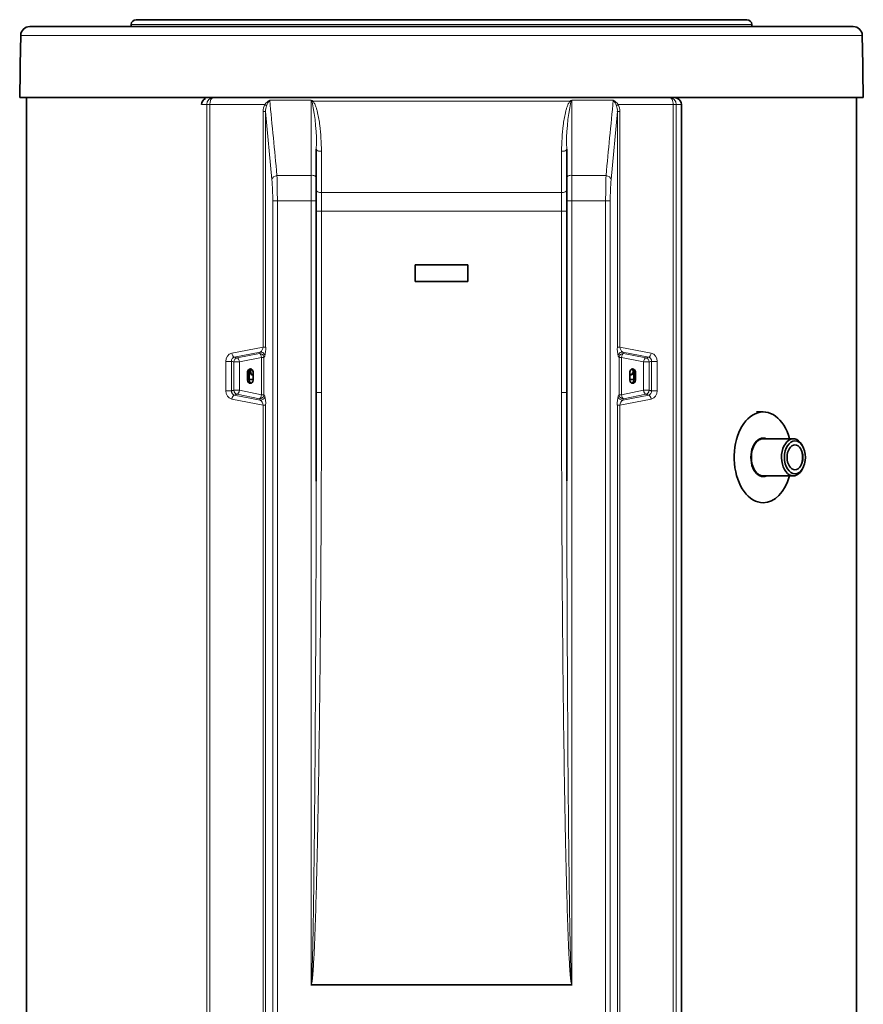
# Model space of a CAD drawing. Header units: millimetres. Extents: x -1285 to 2881, y -1505 to 2893.
# Tile 5 of 8: x -110 to 503, y 1112 to 1828. Entities that reach past the tile are written whole.
import ezdxf

# ---------------------------------------------------------------- set-up
doc = ezdxf.new("R2010")
doc.units = ezdxf.units.MM
for name, color, linetype in [('300029367', 7, 'Continuous'), ('7627262', 7, 'Continuous'), ('7628260', 7, 'Continuous'), ('7682704', 7, 'Continuous'), ('8965_4099_ARMAFL', 7, 'Continuous'), ('97758856_ECROU_R', 7, 'Continuous'), ('EEP06411_TUBE_CO', 7, 'Continuous'), ('FactualArea', 7, 'Continuous')]:
    doc.layers.add(name, color=color, linetype=linetype)

# ---------------------------------------------------------------- blocks, each defined once
blk = doc.blocks.new('SE')
at = {"layer": '300029367', "color": 2, "linetype": 'Continuous', "lineweight": 35}
for p, q in [((177.58, 1637.33), (177.58, 1649.33)), ((177.58, 1649.33), (216.08, 1649.33)), ((216.08, 1649.33), (216.08, 1637.33)), ((216.08, 1637.33), (177.58, 1637.33))]:
    blk.add_line(p, q, dxfattribs=at)
at = {"layer": '7627262', "color": 2, "linetype": 'Continuous', "lineweight": 35}
for p, q in [((27.96, 1770.98), (31.1, 1770.98)), ((31.1, 1770.98), (362.56, 1770.98)), ((362.56, 1770.98), (365.7, 1770.98)), ((371.21, 630.98), (371.21, 1765.98)), ((105.83, 1733.37), (105.83, 1712.55)), ((287.83, 1712.55), (287.83, 1733.37)), ((105.83, 1712.55), (105.83, 1695.93)), ((287.83, 1695.93), (287.83, 1712.55)), ((105.83, 1695.93), (105.83, 1556.57)), ((287.83, 1556.57), (287.83, 1695.93)), ((55.91, 1565.48), (55.91, 1571.48)), ((57.04, 1565.48), (57.04, 1571.48)), ((59.92, 1571.48), (59.92, 1565.48)), ((333.74, 1571.48), (333.74, 1565.48)), ((336.62, 1565.48), (336.62, 1571.48)), ((337.75, 1565.48), (337.75, 1571.48)), ((102.12, 1125.98), (291.54, 1125.98))]:
    blk.add_line(p, q, dxfattribs=at)
at = {"layer": '7627262', "color": 7, "linetype": 'Continuous', "lineweight": 18}
for p, q in [((71.95, 1769.06), (102.12, 1769.06)), ((103.4, 1768.32), (290.26, 1768.32)), ((291.54, 1769.06), (321.71, 1769.06)), ((26.18, 1765.98), (22.45, 1765.98)), ((26.18, 653.17), (26.18, 1765.98)), ((28.44, 1765.98), (26.18, 1765.98)), ((28.44, 1765.98), (28.44, 653.17)), ((68.33, 1765.98), (28.44, 1765.98)), ((67.27, 1589.6), (67.27, 1760.79)), ((69.02, 1760.79), (67.27, 1760.79)), ((73.57, 1711.32), (69.02, 1760.79)), ((69.02, 1760.79), (69.02, 1589.6)), ((324.64, 1760.79), (320.09, 1711.32)), ((324.64, 1589.6), (324.64, 1760.79)), ((324.64, 1760.79), (326.39, 1760.79)), ((365.22, 1765.98), (325.33, 1765.98)), ((326.39, 1760.79), (326.39, 1589.6)), ((365.22, 653.17), (365.22, 1765.98)), ((365.22, 1765.98), (367.48, 1765.98)), ((367.48, 1765.98), (367.48, 653.17)), ((371.21, 1765.98), (367.48, 1765.98)), ((77.22, 1714.4), (102.2, 1714.4)), ((291.46, 1714.4), (316.44, 1714.4)), ((109.49, 1702.01), (284.17, 1702.01)), ((74.18, 871.88), (74.18, 1695.93)), ((77.51, 1695.93), (74.18, 1695.93)), ((77.51, 1695.93), (77.51, 871.88)), ((102.05, 1695.93), (77.51, 1695.93)), ((105.83, 1695.93), (102.05, 1695.93)), ((102.05, 1126), (102.05, 1695.93)), ((287.83, 1695.93), (291.61, 1695.93)), ((316.15, 1695.93), (291.61, 1695.93)), ((291.61, 1695.93), (291.61, 1126)), ((316.15, 871.88), (316.15, 1695.93)), ((316.15, 1695.93), (319.48, 1695.93)), ((319.48, 1695.93), (319.48, 871.88)), ((109.57, 1688.45), (109.56, 1556.52)), ((284.09, 1688.45), (109.57, 1688.45)), ((284.1, 1556.52), (284.09, 1688.45)), ((44.44, 1585.17), (67.27, 1589.6)), ((69.02, 1589.6), (67.27, 1589.6)), ((324.64, 1589.6), (326.39, 1589.6)), ((326.39, 1589.6), (349.22, 1585.17)), ((65.07, 1585.94), (46.19, 1582.23)), ((48.28, 1581.72), (64.5, 1584.91)), ((66.11, 1581.98), (50.03, 1578.78)), ((64.5, 1584.91), (65.07, 1585.94)), ((66.11, 1554.98), (66.11, 1581.98)), ((67.81, 1581.98), (66.11, 1581.98)), ((68.38, 1583), (67.81, 1581.98)), ((67.81, 1581.98), (67.81, 1554.98)), ((325.85, 1581.98), (325.28, 1583)), ((325.85, 1554.98), (325.85, 1581.98)), ((325.85, 1581.98), (327.56, 1581.98)), ((343.63, 1578.78), (327.56, 1581.98)), ((327.56, 1581.98), (327.56, 1554.98)), ((347.47, 1582.23), (328.59, 1585.94)), ((328.59, 1585.94), (329.16, 1584.91)), ((329.16, 1584.91), (345.38, 1581.72)), ((40.04, 1557.76), (40.04, 1579.2)), ((40.04, 1579.2), (44.2, 1579.2)), ((44.2, 1579.2), (44.2, 1557.76)), ((45.91, 1558.18), (45.91, 1578.78)), ((45.91, 1578.78), (50.03, 1578.78)), ((50.03, 1578.78), (50.03, 1558.18)), ((343.63, 1558.18), (343.63, 1578.78)), ((347.75, 1578.78), (343.63, 1578.78)), ((347.75, 1578.78), (347.75, 1558.18)), ((349.46, 1557.76), (349.46, 1579.2)), ((353.62, 1579.2), (349.46, 1579.2)), ((353.62, 1579.2), (353.62, 1557.76)), ((57.04, 1571.48), (55.91, 1571.48)), ((336.62, 1571.48), (337.75, 1571.48)), ((57.04, 1565.48), (55.91, 1565.48)), ((336.62, 1565.48), (337.75, 1565.48)), ((40.04, 1557.76), (44.2, 1557.76)), ((45.91, 1558.18), (50.03, 1558.18)), ((46.19, 1554.72), (65.07, 1551.02)), ((64.5, 1552.04), (48.28, 1555.24)), ((50.03, 1558.18), (66.11, 1554.98)), ((67.81, 1554.98), (66.11, 1554.98)), ((67.81, 1554.98), (68.38, 1553.95)), ((325.28, 1553.95), (325.85, 1554.98)), ((325.85, 1554.98), (327.56, 1554.98)), ((327.56, 1554.98), (343.63, 1558.18)), ((328.59, 1551.02), (347.47, 1554.72)), ((345.38, 1555.24), (329.16, 1552.04)), ((347.75, 1558.18), (343.63, 1558.18)), ((353.62, 1557.76), (349.46, 1557.76)), ((67.27, 1547.36), (44.44, 1551.78)), ((65.07, 1551.02), (64.5, 1552.04)), ((67.27, 869.6), (67.27, 1547.36)), ((69.02, 1547.36), (67.27, 1547.36)), ((69.02, 1547.36), (69.02, 869.6)), ((324.64, 869.6), (324.64, 1547.36)), ((324.64, 1547.36), (326.39, 1547.36)), ((349.22, 1551.78), (326.39, 1547.36)), ((326.39, 1547.36), (326.39, 869.6)), ((329.16, 1552.04), (328.59, 1551.02))]:
    blk.add_line(p, q, dxfattribs=at)
at = {"layer": '7627262', "color": 2, "linetype": 'Continuous', "lineweight": 35}
for centre, radius, start, end in [((27.36, 1765.82), 4.92, 114.03463, 178.18427), ((365.59, 1765.11), 5.86, 62.43985, 73.61845), ((366.25, 1765.79), 4.97, 2.17797, 65.60313), ((102.11, 1126.07), 0.096, 226.53355, 273.24266), ((291.54, 1126.08), 0.0982, 267.2999, 312.92389)]:
    blk.add_arc(centre, radius, start, end, dxfattribs=at)
at = {"layer": '7627262', "color": 7, "linetype": 'Continuous', "lineweight": 18}
for centre, radius, start, end in [((79.51, 1756.48), 14.67, 121.03094, 139.68011), ((84.84, 1758.87), 16.43, 141.69545, 158.07982), ((-12493.93, 529.47), 12626.87, 5.384672, 5.633821), ((86.69, 1740.48), 32.47, 59.02845, 61.63439), ((-95.91, 1670.31), 221.28, 26.15038, 26.50344), ((-32.07, 1738.31), 137.99, 357.94871, 12.3529), ((425.74, 1738.31), 138, 167.64751, 182.05088), ((306.97, 1740.48), 32.47, 118.36561, 120.97155), ((489.57, 1670.31), 221.28, 153.49656, 153.84962), ((12887.59, 529.47), 12626.87, 174.366179, 174.615328), ((314.15, 1756.48), 14.67, 40.31989, 58.96906), ((308.82, 1758.87), 16.43, 21.92018, 38.30455), ((78.62, 1761.18), 11.35, 155.00935, 181.96249), ((79.95, 1761.44), 10.95, 161.02495, 183.40942), ((313.5, 1761.42), 11.15, 356.79601, 18.76963), ((314.86, 1761.14), 11.54, 358.25381, 24.77435), ((-100.92, 1696.67), 175.1, 359.75952, 4.80139), ((-460.27, 1696.68), 537.78, 359.92063, 1.88876), ((1094.58, 1696.8), 992.53, 178.98394, 180.0502), ((-705.72, 1696.76), 997.33, 359.95237, 1.0135), ((867.7, 1696.46), 551.55, 178.13581, 180.05481), ((499.85, 1696.46), 180.37, 175.2722, 180.1669), ((-1050.92, 1688.44), 1160.49, 0.00019, 0.66972), ((1444.58, 1688.44), 1160.49, 179.33028, 179.99981), ((62.28, 1590.11), 5.02, 303.79796, 354.15383), ((46.1, 1588.51), 22.95, 346.10138, 2.70757), ((346.77, 1588.44), 22.16, 176.99467, 194.19638), ((331.38, 1590.11), 5.02, 185.84029, 236.20791), ((45.92, 1579.47), 5.89, 104.59198, 182.67415), ((347.74, 1579.47), 5.89, 357.32699, 75.4069), ((45.92, 1557.48), 5.89, 177.32699, 255.40689), ((46.89, 1548.52), 22.16, 356.99467, 14.19638), ((347.56, 1548.44), 22.95, 166.10138, 182.70757), ((347.74, 1557.48), 5.89, 284.59197, 2.67415), ((62.28, 1546.84), 5.02, 5.84029, 56.20792), ((331.38, 1546.84), 5.02, 123.79797, 174.15383)]:
    blk.add_arc(centre, radius, start, end, dxfattribs=at)
for centre, major_axis, ratio, start_param, end_param in [((31.1, 1765.98), (0, 5), 0.984808, 0, 1.570796), ((31.1, 1765.98), (0, 5), 0.532894, 0, 1.570796), ((102.62, 1769.73), (-2.13, -2.11), 0.523003, 1.136432, 1.425293), ((291.04, 1769.73), (2.13, -2.11), 0.523003, 4.857892, 5.146753), ((362.56, 1765.98), (0, -5), 0.532894, 1.570796, 3.141593), ((362.56, 1765.98), (0, 5), 0.984808, 4.712389, 6.283185), ((67.11, 1765.98), (2.67, -1.37), 0.199704, 0.479367, 1.200891), ((326.55, 1765.98), (-2.67, -1.37), 0.199704, -1.200891, -0.479367), ((108.83, 1733.37), (-3, 0), 0.482439, 0, 1.803173), ((284.83, 1733.37), (3, 0), 0.482439, 4.480012, 6.283185), ((78.54, 1711.32), (-4.98, -0.45), 0.651008, 4.92087, 6.145041), ((102.83, 1712.55), (3, 0), 0.629496, 0, 1.780831), ((290.83, 1712.55), (-3, 0), 0.629496, 4.502354, 6.283185), ((315.12, 1711.32), (4.98, -0.45), 0.651008, 0.138145, 1.362315), ((108.83, 1703.42), (-3, 0), 0.481253, 0, 1.792518), ((284.83, 1703.42), (3, 0), 0.481253, 4.490667, 6.283185), ((108.83, 1688.5), (-3, 0), 0.018007, 0, 1.819694), ((284.83, 1688.5), (3, 0), 0.018007, 4.463491, 6.283185), ((45.89, 1585.17), (-0.59, 2.94), 0.475029, 1.476179, 2.942955), ((48.59, 1578.78), (-0.71, -2.91), 0.885557, 3.524711, 4.925821), ((48.59, 1578.78), (-0.59, 2.94), 0.472524, 4.618127, 6.084855), ((64.82, 1581.98), (2.62, -1.46), 0.977404, 0.517269, 2.177549), ((64.82, 1581.98), (0.57, -2.94), 0.420765, 1.489239, 2.948986), ((65.39, 1583), (2.62, -1.46), 0.977398, 0.517191, 2.177748), ((328.27, 1583), (-2.62, -1.46), 0.977398, 4.105438, 5.765994), ((328.84, 1581.98), (-2.62, -1.46), 0.977404, 4.105636, 5.765916), ((328.84, 1581.98), (0.57, 2.94), 0.420765, 0.192606, 1.652354), ((345.07, 1578.78), (0.59, 2.94), 0.472524, 0.19833, 1.665059), ((345.07, 1578.78), (-0.71, 2.91), 0.885557, 4.498957, 5.900067), ((347.77, 1585.17), (0.59, 2.94), 0.475029, 3.34023, 4.807006), ((45.89, 1551.78), (-0.59, -2.94), 0.475029, 3.34023, 4.807006), ((48.59, 1558.18), (0.71, -2.91), 0.885557, 4.498957, 5.900067), ((48.59, 1558.18), (-0.59, -2.94), 0.472524, 0.19833, 1.665059), ((64.82, 1554.98), (-0.57, -2.94), 0.420765, 0.192606, 1.652354), ((64.82, 1554.98), (2.62, 1.46), 0.977404, 4.105636, 5.765916), ((65.39, 1553.95), (2.62, 1.46), 0.977398, 4.105438, 5.765994), ((108.83, 1556.57), (-3, 0), 0.018, 0, 1.818066), ((284.83, 1556.57), (3, 0), 0.018, 4.465119, 6.283185), ((328.27, 1553.95), (-2.62, 1.46), 0.977398, 0.517191, 2.177748), ((328.84, 1554.98), (-2.62, 1.46), 0.977404, 0.51727, 2.177549), ((328.84, 1554.98), (-0.57, 2.94), 0.420765, 1.489239, 2.948986), ((345.07, 1558.18), (0.59, -2.94), 0.472524, 4.618127, 6.084855), ((345.07, 1558.18), (0.71, 2.91), 0.885557, 3.524711, 4.925821), ((347.77, 1551.78), (0.59, -2.94), 0.475029, 1.476179, 2.942955)]:
    blk.add_ellipse(centre, major_axis=major_axis, ratio=ratio, start_param=start_param, end_param=end_param, dxfattribs=at)
for points in [[(102.2, 1714.4), (102.18, 1732.66), (102.15, 1750.88), (102.12, 1769.06)], [(291.54, 1769.06), (291.51, 1750.88), (291.48, 1732.66), (291.46, 1714.4)], [(109.52, 1731.97), (109.51, 1721.98), (109.5, 1712), (109.49, 1702.01)], [(284.17, 1702.01), (284.16, 1712), (284.15, 1721.98), (284.14, 1731.97)]]:
    blk.add_open_spline(points, degree=3, dxfattribs=at)
for points, knots in [([(103.4, 1768.32), (103.68, 1768.05), (103.9, 1767.73), (104.3, 1767.09), (104.49, 1766.75), (104.82, 1766.06), (104.97, 1765.71), (105.26, 1765), (105.4, 1764.64), (105.78, 1763.56), (106, 1762.83), (106.42, 1761.36), (106.6, 1760.61), (107.13, 1758.37), (107.43, 1756.85), (107.95, 1753.8), (108.18, 1752.26), (108.77, 1747.63), (109.05, 1744.52), (109.43, 1738.27), (109.52, 1735.12), (109.52, 1731.97)], [0, 0, 0, 0, 0.03125, 0.03125, 0.0625, 0.0625, 0.09375, 0.09375, 0.125, 0.125, 0.1875, 0.1875, 0.25, 0.25, 0.375, 0.375, 0.5, 0.5, 0.75, 0.75, 1, 1, 1, 1]), ([(284.14, 1731.97), (284.14, 1735.12), (284.23, 1738.27), (284.61, 1744.53), (284.89, 1747.64), (285.48, 1752.26), (285.71, 1753.8), (286.23, 1756.85), (286.53, 1758.37), (287.06, 1760.62), (287.25, 1761.37), (287.66, 1762.84), (287.89, 1763.58), (288.4, 1765.02), (288.68, 1765.73), (289.18, 1766.76), (289.36, 1767.09), (289.76, 1767.74), (289.98, 1768.04), (290.26, 1768.32)], [0, 0, 0, 0, 0.25, 0.25, 0.5, 0.5, 0.625, 0.625, 0.75, 0.75, 0.8125, 0.8125, 0.875, 0.875, 0.9375, 0.9375, 0.96875, 0.96875, 1, 1, 1, 1]), ([(46.19, 1582.23), (45.88, 1582.17), (45.6, 1582.04), (45.22, 1581.77), (45.1, 1581.66), (44.89, 1581.43), (44.79, 1581.3), (44.52, 1580.89), (44.39, 1580.58), (44.22, 1579.9), (44.18, 1579.56), (44.2, 1579.2)], [0, 0, 0, 0, 0.25, 0.25, 0.375, 0.375, 0.5, 0.5, 0.75, 0.75, 1, 1, 1, 1]), ([(46.19, 1582.23), (46.56, 1582.14), (46.93, 1582.05), (47.3, 1581.96), (47.63, 1581.88), (47.95, 1581.8), (48.28, 1581.72)], [0, 0, 0, 0, 0.528671, 0.528671, 0.528671, 1, 1, 1, 1]), ([(345.38, 1581.72), (345.71, 1581.8), (346.04, 1581.88), (346.36, 1581.96), (346.73, 1582.05), (347.1, 1582.14), (347.47, 1582.23)], [0, 0, 0, 0, 0.471329, 0.471329, 0.471329, 1, 1, 1, 1]), ([(349.46, 1579.2), (349.48, 1579.56), (349.44, 1579.91), (349.31, 1580.41), (349.26, 1580.57), (349.13, 1580.88), (349.05, 1581.03), (348.87, 1581.3), (348.77, 1581.43), (348.55, 1581.66), (348.44, 1581.77), (348.06, 1582.04), (347.78, 1582.17), (347.47, 1582.23)], [0, 0, 0, 0, 0.25, 0.25, 0.375, 0.375, 0.5, 0.5, 0.625, 0.625, 0.75, 0.75, 1, 1, 1, 1]), ([(45.91, 1578.78), (45.58, 1578.86), (45.25, 1578.94), (44.92, 1579.02), (44.68, 1579.08), (44.44, 1579.14), (44.2, 1579.2)], [0, 0, 0, 0, 0.578201, 0.578201, 0.578201, 1, 1, 1, 1]), ([(349.46, 1579.2), (349.22, 1579.14), (348.98, 1579.08), (348.74, 1579.02), (348.41, 1578.94), (348.08, 1578.86), (347.75, 1578.78)], [0, 0, 0, 0, 0.421799, 0.421799, 0.421799, 1, 1, 1, 1]), ([(44.2, 1557.76), (44.18, 1557.4), (44.22, 1557.05), (44.35, 1556.54), (44.4, 1556.38), (44.53, 1556.07), (44.61, 1555.93), (44.79, 1555.65), (44.89, 1555.52), (45.11, 1555.29), (45.22, 1555.19), (45.6, 1554.91), (45.88, 1554.79), (46.19, 1554.72)], [0, 0, 0, 0, 0.25, 0.25, 0.375, 0.375, 0.5, 0.5, 0.625, 0.625, 0.75, 0.75, 1, 1, 1, 1]), ([(44.2, 1557.76), (44.44, 1557.82), (44.68, 1557.88), (44.92, 1557.94), (45.25, 1558.02), (45.58, 1558.1), (45.91, 1558.18)], [0, 0, 0, 0, 0.421799, 0.421799, 0.421799, 1, 1, 1, 1]), ([(48.28, 1555.24), (47.95, 1555.16), (47.63, 1555.08), (47.3, 1555), (46.93, 1554.91), (46.56, 1554.81), (46.19, 1554.72)], [0, 0, 0, 0, 0.471328, 0.471328, 0.471328, 1, 1, 1, 1]), ([(109.56, 1556.52), (109.56, 1484.73), (109.19, 1412.94), (107.98, 1305.26), (107.47, 1269.36), (106.38, 1215.53), (105.96, 1197.58), (105.12, 1170.67), (104.81, 1161.7), (104.21, 1148.25), (103.99, 1143.77), (103.57, 1137.05), (103.41, 1134.81), (103.11, 1131.46), (103, 1130.34), (102.79, 1128.67), (102.72, 1128.12), (102.57, 1127.29), (102.51, 1127.01), (102.41, 1126.61), (102.37, 1126.47), (102.28, 1126.21), (102.23, 1126.06), (102.12, 1125.98)], [0, 0, 0, 0, 0.5, 0.5, 0.75, 0.75, 0.875, 0.875, 0.9375, 0.9375, 0.96875, 0.96875, 0.984375, 0.984375, 0.992187, 0.992187, 0.996094, 0.996094, 0.998047, 0.998047, 0.999023, 0.999023, 1, 1, 1, 1]), ([(291.54, 1125.98), (291.43, 1126.06), (291.38, 1126.21), (291.29, 1126.47), (291.25, 1126.61), (291.15, 1127.01), (291.09, 1127.29), (290.94, 1128.12), (290.87, 1128.67), (290.66, 1130.34), (290.55, 1131.46), (290.25, 1134.81), (290.09, 1137.05), (289.67, 1143.77), (289.45, 1148.25), (288.85, 1161.7), (288.54, 1170.67), (287.7, 1197.58), (287.28, 1215.53), (286.19, 1269.36), (285.68, 1305.26), (284.47, 1412.94), (284.1, 1484.73), (284.1, 1556.52)], [0, 0, 0, 0, 0.000977, 0.000977, 0.001953, 0.001953, 0.003906, 0.003906, 0.007813, 0.007813, 0.015625, 0.015625, 0.03125, 0.03125, 0.0625, 0.0625, 0.125, 0.125, 0.25, 0.25, 0.5, 0.5, 1, 1, 1, 1]), ([(347.47, 1554.72), (347.1, 1554.81), (346.73, 1554.91), (346.36, 1555), (346.04, 1555.08), (345.71, 1555.16), (345.38, 1555.24)], [0, 0, 0, 0, 0.528671, 0.528671, 0.528671, 1, 1, 1, 1]), ([(347.47, 1554.72), (347.78, 1554.79), (348.06, 1554.91), (348.44, 1555.19), (348.56, 1555.29), (348.77, 1555.52), (348.87, 1555.65), (349.14, 1556.07), (349.27, 1556.38), (349.44, 1557.05), (349.48, 1557.4), (349.46, 1557.76)], [0, 0, 0, 0, 0.25, 0.25, 0.375, 0.375, 0.5, 0.5, 0.75, 0.75, 1, 1, 1, 1]), ([(347.75, 1558.18), (348.08, 1558.1), (348.41, 1558.02), (348.74, 1557.94), (348.98, 1557.88), (349.22, 1557.82), (349.46, 1557.76)], [0, 0, 0, 0, 0.578201, 0.578201, 0.578201, 1, 1, 1, 1]), ([(102.05, 1126), (102.08, 1126), (102.1, 1126.05), (102.12, 1126.11), (102.13, 1126.15), (102.16, 1126.25), (102.18, 1126.32), (102.21, 1126.53), (102.23, 1126.66), (102.29, 1127.08), (102.31, 1127.36), (102.39, 1128.2), (102.43, 1128.76), (102.53, 1130.44), (102.59, 1131.56), (102.74, 1134.92), (102.82, 1137.16), (103.03, 1143.89), (103.14, 1148.37), (103.44, 1161.82), (103.6, 1170.8), (104.02, 1197.71), (104.23, 1215.65), (104.78, 1269.48), (105.04, 1305.37), (105.52, 1391.52), (105.7, 1441.78), (105.78, 1492.05)], [0, 0, 0, 0, 0.0002441, 0.0002441, 0.0004883, 0.0004883, 0.0009766, 0.0009766, 0.0019531, 0.0019531, 0.0039063, 0.0039063, 0.0078125, 0.0078125, 0.015625, 0.015625, 0.03125, 0.03125, 0.0625, 0.0625, 0.125, 0.125, 0.25, 0.25, 0.5, 0.5, 0.8501565, 0.8501565, 0.8501565, 0.8501565]), ([(287.88, 1492.44), (287.96, 1442.05), (288.14, 1391.65), (288.62, 1305.37), (288.88, 1269.48), (289.43, 1215.65), (289.64, 1197.71), (290.06, 1170.8), (290.22, 1161.82), (290.52, 1148.37), (290.63, 1143.89), (290.84, 1137.16), (290.92, 1134.92), (291.07, 1131.56), (291.13, 1130.44), (291.23, 1128.76), (291.27, 1128.2), (291.35, 1127.36), (291.38, 1127.08), (291.43, 1126.66), (291.45, 1126.53), (291.48, 1126.32), (291.5, 1126.25), (291.53, 1126.15), (291.54, 1126.11), (291.56, 1126.05), (291.58, 1126), (291.61, 1126)], [0.1489228, 0.1489228, 0.1489228, 0.1489228, 0.5, 0.5, 0.75, 0.75, 0.875, 0.875, 0.9375, 0.9375, 0.96875, 0.96875, 0.984375, 0.984375, 0.9921875, 0.9921875, 0.9960937, 0.9960937, 0.9980469, 0.9980469, 0.9990234, 0.9990234, 0.9995117, 0.9995117, 0.9997559, 0.9997559, 1, 1, 1, 1])]:
    blk.add_open_spline(points, degree=3, knots=knots, dxfattribs=at)
at = {"layer": '7627262', "color": 2, "linetype": 'Continuous', "lineweight": 35}
for points, knots in [([(55.91, 1571.48), (55.91, 1572.07), (56.12, 1572.65), (56.86, 1573.48), (57.38, 1573.73), (58.43, 1573.73), (58.95, 1573.49), (59.7, 1572.65), (59.92, 1572.07), (59.92, 1571.48)], [0, 0, 0, 0, 0.25, 0.25, 0.5, 0.5, 0.75, 0.75, 1, 1, 1, 1]), ([(57.04, 1571.48), (57.04, 1572.07), (57.26, 1572.65), (57.85, 1573.32), (58.13, 1573.51), (58.43, 1573.62)], [0, 0, 0, 0, 0.25, 0.25, 0.4013305, 0.4013305, 0.4013305, 0.4013305]), ([(337.75, 1571.48), (337.75, 1572.07), (337.54, 1572.65), (336.8, 1573.48), (336.28, 1573.73), (335.23, 1573.73), (334.71, 1573.49), (333.96, 1572.65), (333.74, 1572.07), (333.74, 1571.48)], [0, 0, 0, 0, 0.25, 0.25, 0.5, 0.5, 0.75, 0.75, 1, 1, 1, 1]), ([(336.62, 1571.48), (336.62, 1572.07), (336.4, 1572.65), (335.8, 1573.33), (335.51, 1573.52), (335.2, 1573.63)], [0, 0, 0, 0, 0.25, 0.25, 0.4052845, 0.4052845, 0.4052845, 0.4052845]), ([(59.92, 1565.48), (59.92, 1564.88), (59.7, 1564.3), (58.96, 1563.47), (58.43, 1563.23), (57.39, 1563.23), (56.87, 1563.47), (56.12, 1564.3), (55.91, 1564.88), (55.91, 1565.48)], [0, 0, 0, 0, 0.25, 0.25, 0.5, 0.5, 0.75, 0.75, 1, 1, 1, 1]), ([(58.48, 1563.32), (58.16, 1563.42), (57.87, 1563.62), (57.26, 1564.3), (57.04, 1564.88), (57.04, 1565.48)], [0.5907671, 0.5907671, 0.5907671, 0.5907671, 0.75, 0.75, 1, 1, 1, 1]), ([(333.74, 1565.48), (333.74, 1564.88), (333.96, 1564.3), (334.7, 1563.47), (335.23, 1563.23), (336.27, 1563.23), (336.79, 1563.47), (337.54, 1564.3), (337.75, 1564.88), (337.75, 1565.48)], [0, 0, 0, 0, 0.25, 0.25, 0.5, 0.5, 0.75, 0.75, 1, 1, 1, 1]), ([(335.18, 1563.32), (335.5, 1563.42), (335.79, 1563.62), (336.4, 1564.3), (336.62, 1564.88), (336.62, 1565.48)], [0.5907671, 0.5907671, 0.5907671, 0.5907671, 0.75, 0.75, 1, 1, 1, 1])]:
    blk.add_open_spline(points, degree=3, knots=knots, dxfattribs=at)
for points in [[(105.78, 1492.05), (105.81, 1513.55), (105.83, 1535.06), (105.83, 1556.57)], [(287.83, 1556.57), (287.83, 1535.2), (287.85, 1513.82), (287.88, 1492.44)]]:
    blk.add_open_spline(points, degree=3, dxfattribs=at)
at = {"layer": '7628260', "color": 2, "linetype": 'Continuous', "lineweight": 35}
for p, q in [((-104.78, 1771.04), (-104.78, 1145.05)), ((498.42, 1145.05), (498.42, 1771.04)), ((-104.78, 1134.81), (-104.78, 474.93)), ((498.42, 474.93), (498.42, 1134.81))]:
    blk.add_line(p, q, dxfattribs=at)
blk.add_arc((-380.17, 1139.93), 275.44, 358.9304, 1.0696, dxfattribs=at)
for points, knots in [([(367.05, 1770.76), (367.06, 1770.78), (367.12, 1770.86), (367.19, 1770.94), (367.23, 1771.01)], [0.48807194, 0.48807194, 0.48807194, 0.48807194, 0.50076036, 0.55938678, 0.55938678, 0.55938678, 0.55938678]), ([(58.42, 1570.2), (58.09, 1570.7), (57.89, 1571.3), (57.89, 1572.54), (58.08, 1573.13), (58.4, 1573.63)], [0.4005529, 0.4005529, 0.4005529, 0.4005529, 0.5, 0.5, 0.5976777, 0.5976777, 0.5976777, 0.5976777]), ([(498.42, 1145.07), (498.42, 1144.99), (498.41, 1144.4), (498.39, 1142.56), (498.38, 1141.28), (498.38, 1138.58), (498.39, 1137.29), (498.41, 1135.46), (498.42, 1134.86), (498.42, 1134.79)], [0.2585032, 0.2585032, 0.2585032, 0.2585032, 0.375, 0.375, 0.5, 0.5, 0.625, 0.625, 0.7414968, 0.7414968, 0.7414968, 0.7414968])]:
    blk.add_open_spline(points, degree=3, knots=knots, dxfattribs=at)
for points in [[(367.24, 1770.72), (367.31, 1770.81), (367.38, 1770.9), (367.44, 1771)], [(336.24, 1571.93), (336.24, 1571.28), (336.02, 1570.65), (335.67, 1570.14)], [(336.03, 1573.04), (336.16, 1572.69), (336.24, 1572.31), (336.24, 1571.93)]]:
    blk.add_open_spline(points, degree=3, dxfattribs=at)
at = {"layer": '7682704', "color": 2, "linetype": 'Continuous', "lineweight": 35}
for p, q in [((-25.17, 1827.54), (418.83, 1827.54)), ((-102.48, 1822.54), (496.14, 1822.54)), ((-28.67, 1824.04), (-28.67, 1822.54)), ((422.33, 1822.54), (422.33, 1824.04)), ((-108.98, 1816.15), (-109.35, 1795.04)), ((503.01, 1795.04), (502.64, 1816.15)), ((-109.44, 1790.04), (-109.77, 1771.06)), ((-109.43, 1790.04), (-109.44, 1790.04)), ((-109.34, 1795.04), (-109.35, 1795.04)), ((503, 1795.04), (503.01, 1795.04)), ((503.09, 1790.04), (503.1, 1790.04)), ((503.43, 1771.06), (503.1, 1790.04)), ((503.43, 1771.06), (-109.77, 1771.06)), ((-109.77, 1771.06), (-108.27, 1771.04)), ((501.93, 1771.04), (-108.27, 1771.04)), ((501.93, 1771.04), (503.43, 1771.06))]:
    blk.add_line(p, q, dxfattribs=at)
at = {"layer": '7682704', "color": 7, "linetype": 'Continuous', "lineweight": 18}
for p, q in [((422.33, 1824.04), (-28.67, 1824.04)), ((502.64, 1816.15), (-108.98, 1816.15))]:
    blk.add_line(p, q, dxfattribs=at)
at = {"layer": '7682704', "color": 2, "linetype": 'Continuous', "lineweight": 35}
for centre, radius, start, end in [((-25.17, 1824.04), 3.5, 90, 180), ((418.83, 1824.04), 3.5, 0, 90), ((-102.48, 1816.04), 6.5, 90, 179), ((496.14, 1816.04), 6.5, 1, 90), ((-220.3, 1794.47), 110.96, 357.70876, 0.29119), ((613.96, 1794.47), 110.96, 179.70881, 182.29124)]:
    blk.add_arc(centre, radius, start, end, dxfattribs=at)
at = {"layer": '8965_4099_ARMAFL', "color": 2, "linetype": 'Continuous', "lineweight": 35}
blk.add_line((430.65, 1542.43), (425.78, 1542.43), dxfattribs=at)
for major_axis, start_param, end_param in [((0, -33), 1.990594, 6.283185), ((0, -14), 2.860361, 6.283185), ((0, -33), 0, 1.150999), ((0, -14), 0, 0.281232)]:
    blk.add_ellipse((430.65, 1509.43), major_axis=major_axis, ratio=0.638735, start_param=start_param, end_param=end_param, dxfattribs=at)
at = {"layer": '97758856_ECROU_R', "color": 2, "linetype": 'Continuous', "lineweight": 35}
for p, q in [((57.64, 1572.18), (57.79, 1572.18)), ((57.81, 1571.68), (57.64, 1571.68)), ((57.75, 1572.18), (57.76, 1571.68)), ((336.59, 1571.68), (336.32, 1571.68)), ((336.34, 1572.18), (336.51, 1572.18)), ((336.44, 1571.68), (336.45, 1572.18)), ((57.04, 1565.93), (59.92, 1565.93)), ((333.74, 1565.93), (336.62, 1565.93))]:
    blk.add_line(p, q, dxfattribs=at)
for centre, radius, start, end in [((56.73, 1571.93), 0.949, 344.73105, 15.26895), ((58.8, 1570.06), 0.304, 122.46179, 147.09391), ((335.33, 1570.06), 0.304, 33.01127, 57.63714)]:
    blk.add_arc(centre, radius, start, end, dxfattribs=at)
for centre, major_axis, ratio, start_param, end_param in [((59.55, 1571.93), (0, -2.5), 0.890881, 4.300472, 6.283185), ((59.89, 1571.95), (0.26, -2.35), 0.888607, 3.781753, 4.51799), ((59.89, 1571.95), (-0.26, 2.35), 0.888607, 1.588286, 3.030302), ((60.55, 1571.93), (0, 2.82), 0.890881, 0.987029, 2.218504), ((59.55, 1571.93), (0, -2.5), 0.890881, 0, 0.165181), ((334.24, 1571.95), (0.26, 2.35), 0.88778, 3.025478, 4.694474), ((334.58, 1571.93), (0, -2.5), 0.890052, 5.895442, 6.283185), ((334.58, 1571.93), (0, -2.5), 0.890052, 0, 1.156835), ((333.58, 1571.93), (0, -2.82), 0.890052, 0.923089, 2.088423)]:
    blk.add_ellipse(centre, major_axis=major_axis, ratio=ratio, start_param=start_param, end_param=end_param, dxfattribs=at)
at = {"layer": 'EEP06411_TUBE_CO', "color": 2, "linetype": 'Continuous', "lineweight": 35}
for p, q in [((441.42, 1522.88), (430.64, 1522.88)), ((452.57, 1522.88), (441.42, 1522.88)), ((460.06, 1516.09), (459.7, 1516.93)), ((430.64, 1495.98), (441.42, 1495.98)), ((441.42, 1495.98), (452.57, 1495.98)), ((459.7, 1501.93), (460.06, 1502.76))]:
    blk.add_line(p, q, dxfattribs=at)
for centre, major_axis, start_param, end_param in [((430.64, 1509.43), (0, -13.45), 3.141593, 6.283185), ((452.57, 1509.43), (0, -13.45), 2.162229, 6.283185), ((452.53, 1509.43), (0, 10.55), 4.17228, 5.252498), ((452.57, 1509.43), (0, -13.45), 0, 0.979364)]:
    blk.add_ellipse(centre, major_axis=major_axis, ratio=0.638735, start_param=start_param, end_param=end_param, dxfattribs=at)
for major_axis in [(0, 11.95), (0, 9)]:
    blk.add_ellipse((453.73, 1509.43), major_axis=major_axis, ratio=0.638735, dxfattribs=at)

msp = doc.modelspace()

# ---------------------------------------------------------------- block references
at = {"layer": 'FactualArea'}
msp.add_blockref('SE', (0, 0), dxfattribs=at)

doc.saveas('drawing.dxf')
